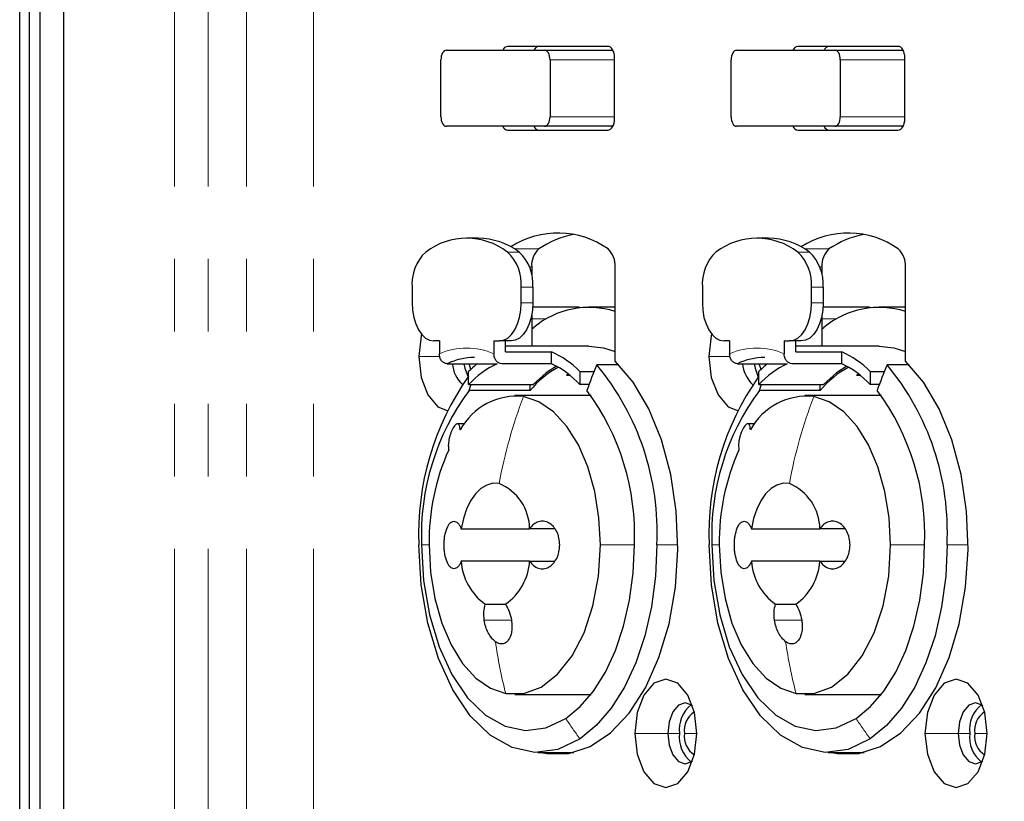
# Model space of a CAD drawing. Header units: millimetres. Extents: x 0 to 841, y 0 to 594.
# Tile 6 of 22: x 83 to 100, y 327 to 341. Entities that reach past the tile are written whole.
import ezdxf

# ---------------------------------------------------------------- set-up
doc = ezdxf.new("R2010")
doc.units = ezdxf.units.MM
doc.linetypes.add('PHANTOM', pattern=[12.7, 6.35, -1.27, 1.27, -1.27, 1.27, -1.27])
doc.layers.add('SLD-0_0', color=7, linetype='Continuous')
doc.styles.add('SLDTEXTSTYLE0', font='TXT', dxfattribs={"width": 0.75})
doc.dimstyles.new('SLDDIMSTYLE0', dxfattribs={"dimtxt": 3.5, "dimasz": 3.302, "dimexe": 0, "dimexo": 0.0625, "dimgap": 0.875, "dimtad": 0, "dimtih": 1, "dimtoh": 1, "dimdec": 1, "dimlfac": 3, "dimrnd": 1e-09, "dimzin": 12, "dimdsep": 46, "dimtxsty": 'SLDTEXTSTYLE0', "dimsah": 1, "dimcen": 0.09, "dimadec": 0, "dimazin": 3, "dimtfac": 1, "dimtdec": 1, "dimtofl": 0, "dimtmove": 0, "dimatfit": 3, "dimfxl": 1, "dimfrac": 2, "dimtolj": 1, "dimtzin": 12, "dimarcsym": 0})

# ---------------------------------------------------------------- blocks, each defined once
blk = doc.blocks.new('_D_3')
at = {"layer": 'SLD-0_0', "transparency": 16777216}
for p, q in [((121.398, 402.285), (120.332, 402.285)), ((120.332, 402.285), (120.332, 396.729)), ((133.036, 402.285), (134.102, 402.285)), ((134.102, 402.285), (134.102, 396.729)), ((120.332, 396.729), (121.398, 396.729)), ((134.102, 396.729), (133.036, 396.729)), ((82.686, 240.778), (82.686, 392.492)), ((176.192, 233.484), (176.192, 392.492)), ((176.192, 391.492), (82.686, 391.492))]:
    blk.add_line(p, q, dxfattribs=at)
for points in [[(82.686, 391.492), (85.988, 390.984), (85.988, 392)], [(176.192, 391.492), (172.89, 392), (172.89, 390.984)]]:
    blk.add_solid(points, dxfattribs=at)
at = {"layer": 'SLD-0_0', "transparency": 16777216, "char_height": 3.5, "attachment_point": 1, "style": 'SLDTEXTSTYLE0'}
for s, insert in [('11.04', (121.398, 401.24)), ('280.5', (121.398, 396.004))]:
    blk.add_mtext(s, dxfattribs=dict(at, insert=insert))

msp = doc.modelspace()

# ---------------------------------------------------------------- linework, layer by layer
at = {"color": 7, "linetype": 'Continuous', "lineweight": 25}
for p, q in [((82.858337, 241.724505), (82.858337, 363.660711)), ((83.037266, 362.58384), (83.037266, 242.801376)), ((83.462339, 242.942608), (83.462339, 362.275941)), ((90.162137, 340.118042), (91.882866, 340.118042)), ((92.994188, 340.184709), (91.23522, 340.184709)), ((91.882866, 340.118042), (93.079692, 340.118042)), ((95.247848, 340.118042), (96.968577, 340.118042)), ((98.079899, 340.184709), (96.320931, 340.184709)), ((96.968577, 340.118042), (98.165403, 340.118042)), ((90.066541, 338.951375), (90.066541, 339.951375)), ((91.978462, 339.951375), (91.978462, 338.951375)), ((93.108903, 338.918042), (93.108903, 339.984709)), ((95.152252, 338.951375), (95.152252, 339.951375)), ((97.064173, 339.951375), (97.064173, 338.951375)), ((98.194614, 338.918042), (98.194614, 339.984709)), ((91.882866, 338.784709), (90.162137, 338.784709)), ((91.23522, 338.718042), (92.994188, 338.718042)), ((93.079692, 338.784709), (91.882866, 338.784709)), ((96.968577, 338.784709), (95.247848, 338.784709)), ((96.320931, 338.718042), (98.079899, 338.718042)), ((98.165403, 338.784709), (96.968577, 338.784709)), ((90.722146, 336.826055), (90.517358, 336.826055)), ((95.807857, 336.826055), (95.603069, 336.826055)), ((91.657047, 336.325438), (91.657047, 336.182978)), ((93.118463, 334.673478), (93.118463, 336.325438)), ((96.742758, 336.325438), (96.742758, 336.182978)), ((98.204174, 334.673478), (98.204174, 336.325438)), ((89.561397, 335.964787), (89.561397, 335.692721)), ((91.473318, 335.692721), (91.473318, 335.964787)), ((91.678106, 335.964787), (91.678106, 335.692721)), ((94.647108, 335.964787), (94.647108, 335.692721)), ((96.559029, 335.692721), (96.559029, 335.964787)), ((96.763817, 335.964787), (96.763817, 335.692721)), ((92.488223, 335.618042), (91.6757, 335.618042)), ((92.488223, 335.618042), (92.542235, 335.612911)), ((93.118463, 335.618042), (92.660806, 335.618042)), ((97.573934, 335.618042), (96.761411, 335.618042)), ((97.573934, 335.618042), (97.627946, 335.612911)), ((98.204174, 335.618042), (97.746517, 335.618042)), ((91.657047, 335.474531), (91.657047, 334.934709)), ((96.742758, 335.474531), (96.742758, 334.934709)), ((90.039377, 335.026055), (89.943781, 335.026055)), ((90.039377, 335.026055), (90.039377, 334.799219)), ((90.995338, 335.026055), (91.090934, 335.026055)), ((90.995338, 335.026055), (90.995338, 334.799219)), ((91.295722, 335.026055), (91.090934, 335.026055)), ((91.200126, 334.833559), (91.200126, 335.026055)), ((92.660806, 334.934709), (91.200126, 334.934709)), ((95.125088, 335.026055), (95.029492, 335.026055)), ((95.125088, 335.026055), (95.125088, 334.799219)), ((96.081049, 335.026055), (96.176645, 335.026055)), ((96.081049, 335.026055), (96.081049, 334.799219)), ((96.381433, 335.026055), (96.176645, 335.026055)), ((96.285837, 334.833559), (96.285837, 335.026055)), ((97.746517, 334.934709), (96.285837, 334.934709)), ((91.200126, 334.833559), (92.005626, 334.833559)), ((92.005626, 334.627195), (92.005626, 334.833559)), ((96.285837, 334.833559), (97.091337, 334.833559)), ((97.091337, 334.627195), (97.091337, 334.833559)), ((90.175903, 334.627195), (91.049665, 334.627195)), ((92.005626, 334.627195), (91.131863, 334.627195)), ((93.185209, 334.607498), (92.797054, 334.607498)), ((95.261614, 334.627195), (96.135376, 334.627195)), ((97.091337, 334.627195), (96.217574, 334.627195)), ((98.270921, 334.607498), (97.882765, 334.607498)), ((90.552565, 334.260339), (90.552565, 334.491706)), ((92.264266, 334.425573), (92.295781, 334.449176)), ((92.264266, 334.425573), (92.325396, 334.425573)), ((92.502725, 334.491706), (92.749704, 334.491706)), ((92.502725, 334.491706), (92.502725, 334.260339)), ((95.638276, 334.260339), (95.638276, 334.491706)), ((97.349978, 334.425573), (97.381492, 334.449176)), ((97.349978, 334.425573), (97.411107, 334.425573)), ((97.588436, 334.491706), (97.835415, 334.491706)), ((97.588436, 334.491706), (97.588436, 334.260339)), ((90.552565, 334.260339), (91.685726, 334.260339)), ((91.628368, 334.157387), (91.628368, 334.260339)), ((92.661566, 334.260339), (92.502725, 334.260339)), ((95.638276, 334.260339), (96.771437, 334.260339)), ((96.714079, 334.157387), (96.714079, 334.260339)), ((97.747277, 334.260339), (97.588436, 334.260339)), ((91.628368, 334.157387), (90.560156, 334.157387)), ((92.698207, 334.068042), (91.359533, 334.068042)), ((96.714079, 334.157387), (95.645867, 334.157387)), ((97.783918, 334.068042), (96.445244, 334.068042)), ((90.482828, 333.575208), (90.357018, 333.575208)), ((95.568539, 333.575208), (95.442729, 333.575208)), ((90.422099, 331.73565), (91.621298, 331.73565)), ((92.062605, 331.73565), (91.621298, 331.73565)), ((95.50781, 331.73565), (96.707009, 331.73565)), ((97.148316, 331.73565), (96.707009, 331.73565)), ((91.621298, 331.167101), (90.422099, 331.167101)), ((91.621298, 331.167101), (92.061573, 331.167101)), ((96.707009, 331.167101), (95.50781, 331.167101)), ((96.707009, 331.167101), (97.147284, 331.167101)), ((90.843982, 330.413295), (91.199415, 330.413295)), ((95.929693, 330.413295), (96.285126, 330.413295)), ((91.359533, 328.834709), (92.698207, 328.834709)), ((96.445244, 328.834709), (97.783918, 328.834709)), ((91.764617, 327.818042), (92.397643, 327.818042)), ((96.850328, 327.818042), (97.483354, 327.818042))]:
    msp.add_line(p, q, dxfattribs=at)
at = {"color": 8, "linetype": 'PHANTOM', "lineweight": 18}
for p, q in [((85.398747, 248.833043), (85.398747, 356.385507)), ((85.987507, 248.833043), (85.987507, 356.385507)), ((86.657379, 248.833043), (86.657379, 356.385507)), ((87.834899, 248.833043), (87.834899, 356.385507)), ((93.108903, 339.951375), (91.978462, 339.951375)), ((98.194614, 339.951375), (97.064173, 339.951375)), ((91.978462, 338.951375), (93.108903, 338.951375)), ((97.064173, 338.951375), (98.194614, 338.951375)), ((91.780525, 336.637165), (91.356611, 336.637165)), ((96.866236, 336.637165), (96.442322, 336.637165)), ((91.439116, 336.582804), (91.234328, 336.582804)), ((96.524827, 336.582804), (96.320039, 336.582804)), ((91.657047, 336.325438), (91.617322, 336.325438)), ((96.742758, 336.325438), (96.703033, 336.325438)), ((91.678106, 335.964787), (91.473318, 335.964787)), ((96.763817, 335.964787), (96.559029, 335.964787)), ((91.678106, 335.692721), (91.473318, 335.692721)), ((96.763817, 335.692721), (96.559029, 335.692721)), ((91.919327, 335.412431), (91.657047, 335.412431)), ((97.005038, 335.412431), (96.742758, 335.412431)), ((90.046931, 334.751375), (89.677004, 334.751375)), ((95.132642, 334.751375), (94.762715, 334.751375)), ((89.858675, 331.451375), (89.72847, 331.451375)), ((93.456717, 331.451375), (92.860391, 331.451375)), ((93.848611, 331.451375), (94.217818, 331.451375)), ((94.944386, 331.451375), (94.814181, 331.451375)), ((98.542428, 331.451375), (97.946102, 331.451375)), ((98.934322, 331.451375), (99.303529, 331.451375)), ((91.303258, 330.134709), (90.825278, 330.134709)), ((96.388969, 330.134709), (95.910989, 330.134709)), ((94.042912, 328.151375), (93.462609, 328.151375)), ((94.2477, 328.151375), (94.042912, 328.151375)), ((94.552404, 328.151375), (94.333737, 328.151375)), ((99.128623, 328.151375), (98.54832, 328.151375)), ((99.333411, 328.151375), (99.128623, 328.151375)), ((99.638115, 328.151375), (99.419448, 328.151375))]:
    msp.add_line(p, q, dxfattribs=at)
at = {"color": 7, "linetype": 'Continuous', "lineweight": 25, "flags": 128}
for points in [[(90.162137, 340.118042), (90.143487, 340.114839), (90.125554, 340.105355), (90.109026, 340.089953), (90.09454, 340.069226), (90.082652, 340.04397), (90.073818, 340.015156), (90.068378, 339.98389), (90.066541, 339.951375)], [(91.978462, 339.951375), (91.976625, 339.98389), (91.971185, 340.015156), (91.962351, 340.04397), (91.950463, 340.069226), (91.935976, 340.089953), (91.919449, 340.105355), (91.901516, 340.114839), (91.882866, 340.118042)], [(93.108903, 339.984709), (93.106699, 340.023727), (93.100171, 340.061245), (93.08957, 340.095823), (93.075304, 340.12613), (93.05792, 340.151002), (93.038088, 340.169484), (93.016568, 340.180866), (92.994188, 340.184709)], [(95.247848, 340.118042), (95.229198, 340.114839), (95.211265, 340.105355), (95.194738, 340.089953), (95.180251, 340.069226), (95.168363, 340.04397), (95.159529, 340.015156), (95.154089, 339.98389), (95.152252, 339.951375)], [(97.064173, 339.951375), (97.062336, 339.98389), (97.056896, 340.015156), (97.048062, 340.04397), (97.036174, 340.069226), (97.021687, 340.089953), (97.00516, 340.105355), (96.987227, 340.114839), (96.968577, 340.118042)], [(98.194614, 339.984709), (98.19241, 340.023727), (98.185882, 340.061245), (98.175281, 340.095823), (98.161015, 340.12613), (98.143632, 340.151002), (98.123799, 340.169484), (98.102279, 340.180866), (98.079899, 340.184709)], [(90.066541, 338.951375), (90.068378, 338.91886), (90.073818, 338.887595), (90.082652, 338.85878), (90.09454, 338.833524), (90.109026, 338.812797), (90.125554, 338.797395), (90.143487, 338.787911), (90.162137, 338.784709)], [(91.882866, 338.784709), (91.901516, 338.787911), (91.919449, 338.797395), (91.935976, 338.812797), (91.950463, 338.833524), (91.962351, 338.85878), (91.971185, 338.887595), (91.976625, 338.91886), (91.978462, 338.951375)], [(92.994188, 338.718042), (93.016568, 338.721885), (93.038088, 338.733266), (93.05792, 338.751748), (93.075304, 338.77662), (93.08957, 338.806928), (93.100171, 338.841505), (93.106699, 338.879024), (93.108903, 338.918042)], [(95.152252, 338.951375), (95.154089, 338.91886), (95.159529, 338.887595), (95.168363, 338.85878), (95.180251, 338.833524), (95.194738, 338.812797), (95.211265, 338.797395), (95.229198, 338.787911), (95.247848, 338.784709)], [(96.968577, 338.784709), (96.987227, 338.787911), (97.00516, 338.797395), (97.021687, 338.812797), (97.036174, 338.833524), (97.048062, 338.85878), (97.056896, 338.887595), (97.062336, 338.91886), (97.064173, 338.951375)], [(98.079899, 338.718042), (98.102279, 338.721885), (98.123799, 338.733266), (98.143632, 338.751748), (98.161015, 338.77662), (98.175281, 338.806928), (98.185882, 338.841505), (98.19241, 338.879024), (98.194614, 338.918042)], [(89.561397, 335.692721), (89.568744, 335.562661), (89.590504, 335.437599), (89.62584, 335.322341), (89.673395, 335.221317), (89.73134, 335.138408), (89.797449, 335.076802), (89.869182, 335.038864), (89.943781, 335.026055)], [(91.090934, 335.026055), (91.165534, 335.038864), (91.237266, 335.076802), (91.303375, 335.138408), (91.361321, 335.221317), (91.408875, 335.322341), (91.444211, 335.437599), (91.465971, 335.562661), (91.473318, 335.692721)], [(91.678106, 335.692721), (91.670759, 335.562661), (91.648999, 335.437599), (91.613663, 335.322341), (91.566109, 335.221317), (91.508163, 335.138408), (91.442054, 335.076802), (91.370322, 335.038864), (91.295722, 335.026055)], [(94.647108, 335.692721), (94.654455, 335.562661), (94.676215, 335.437599), (94.711551, 335.322341), (94.759106, 335.221317), (94.817051, 335.138408), (94.88316, 335.076802), (94.954893, 335.038864), (95.029492, 335.026055)], [(96.176645, 335.026055), (96.251245, 335.038864), (96.322977, 335.076802), (96.389087, 335.138408), (96.447032, 335.221317), (96.494586, 335.322341), (96.529922, 335.437599), (96.551682, 335.562661), (96.559029, 335.692721)], [(96.763817, 335.692721), (96.75647, 335.562661), (96.73471, 335.437599), (96.699374, 335.322341), (96.65182, 335.221317), (96.593875, 335.138408), (96.527765, 335.076802), (96.456033, 335.038864), (96.381433, 335.026055)], [(91.657047, 335.235799), (91.66509, 335.241036), (91.692732, 335.260902)], [(96.742758, 335.235799), (96.750801, 335.241036), (96.778443, 335.260902)], [(89.725933, 335.144824), (89.718482, 335.114924), (89.677004, 334.751375)], [(94.811644, 335.144824), (94.804193, 335.114924), (94.762715, 334.751375)], [(92.660806, 334.934709), (92.914777, 334.906452), (93.118463, 334.842093)], [(97.746517, 334.934709), (98.000488, 334.906452), (98.204174, 334.842093)], [(89.677004, 334.751375), (89.718482, 334.387826), (89.836601, 334.079624), (90.013379, 333.87369), (90.176806, 333.804634)], [(94.762715, 334.751375), (94.804193, 334.387826), (94.922312, 334.079624), (95.09909, 333.87369), (95.262517, 333.804634)], [(90.470504, 334.627195), (90.485382, 334.547277), (90.541435, 334.39303)], [(90.58972, 334.527031), (90.564869, 334.60468), (90.559989, 334.627195)], [(92.094225, 334.582593), (91.913274, 334.464967), (91.685726, 334.260339)], [(91.831766, 327.818042), (91.923221, 327.799938), (92.306188, 327.799938), (92.682806, 327.921015), (93.040586, 328.159154), (93.367665, 328.506459), (93.653198, 328.951414), (93.887716, 329.479264), (94.063444, 330.072507), (94.174553, 330.711471), (94.217361, 331.374969), (94.190448, 332.041002), (94.094705, 332.687482), (93.933308, 333.292976), (93.711609, 333.837404), (93.436958, 334.302714), (93.118463, 334.673478)], [(95.556215, 334.627195), (95.571093, 334.547277), (95.627146, 334.39303)], [(95.675431, 334.527031), (95.65058, 334.60468), (95.6457, 334.627195)], [(97.179936, 334.582593), (96.998986, 334.464967), (96.771437, 334.260339)], [(96.917477, 327.818042), (97.008932, 327.799938), (97.391899, 327.799938), (97.768517, 327.921015), (98.126297, 328.159154), (98.453376, 328.506459), (98.738909, 328.951414), (98.973427, 329.479264), (99.149155, 330.072507), (99.260264, 330.711471), (99.303072, 331.374969), (99.276159, 332.041002), (99.180416, 332.687482), (99.019019, 333.292976), (98.79732, 333.837404), (98.522669, 334.302714), (98.204174, 334.673478)], [(90.560156, 334.157387), (90.580209, 334.214458), (90.596691, 334.260339)], [(95.645867, 334.157387), (95.66592, 334.214458), (95.682402, 334.260339)], [(92.860391, 331.451375), (92.835229, 331.928511), (92.760585, 332.389648), (92.638963, 332.819324), (92.474441, 333.203132), (92.272535, 333.528202), (92.040016, 333.783635), (91.784679, 333.960865), (91.515087, 334.05395)], [(97.946102, 331.451375), (97.92094, 331.928511), (97.846296, 332.389648), (97.724674, 332.819324), (97.560152, 333.203132), (97.358246, 333.528202), (97.125727, 333.783635), (96.87039, 333.960865), (96.600798, 334.05395)], [(91.0861, 332.528874), (90.976807, 332.531878), (90.868903, 332.501445), (90.765727, 332.438518), (90.670472, 332.345045), (90.586086, 332.223917), (90.51518, 332.078883), (90.459948, 331.914431), (90.422099, 331.73565)], [(96.171811, 332.528874), (96.062518, 332.531878), (95.954614, 332.501445), (95.851438, 332.438518), (95.756183, 332.345045), (95.671797, 332.223917), (95.600891, 332.078883), (95.545659, 331.914431), (95.50781, 331.73565)], [(92.50386, 328.054314), (92.115708, 327.869974), (91.714472, 327.819094), (91.315105, 327.903569), (90.932489, 328.120252), (90.580882, 328.461069), (90.273387, 328.913318), (90.021461, 329.460147), (89.834494, 330.081178), (89.719452, 330.753269), (89.680622, 331.451375)], [(89.72847, 331.451375), (89.763203, 330.826923), (89.866108, 330.22574), (90.033349, 329.67023), (90.258696, 329.181094), (90.533749, 328.77656), (90.84826, 328.471701), (91.190508, 328.277879), (91.54774, 328.202316), (91.906643, 328.247828), (92.253844, 328.41272)], [(89.858675, 331.451375), (89.883837, 330.974239), (89.958481, 330.513102), (90.080103, 330.083426), (90.244625, 329.699618), (90.446531, 329.374548), (90.67905, 329.119116), (90.934387, 328.941886), (91.203979, 328.8488)], [(91.203979, 328.8488), (91.517578, 328.849257), (91.824277, 328.963318), (92.110685, 329.186004), (92.3643, 329.507592), (92.574047, 329.914044), (92.730771, 330.387613), (92.827629, 330.907624), (92.860391, 331.451375)], [(92.253844, 328.41272), (92.508535, 328.620752), (92.742374, 328.893221), (92.95004, 329.223925), (93.126805, 329.605336), (93.268644, 330.02877), (93.372329, 330.484589), (93.435499, 330.962417), (93.456717, 331.451375)], [(93.848611, 331.451375), (93.824891, 330.904745), (93.754269, 330.370558), (93.638355, 329.860976), (93.479786, 329.387598), (93.282172, 328.9612), (93.050012, 328.59149), (92.788591, 328.286883), (92.50386, 328.054314)], [(97.589571, 328.054314), (97.201419, 327.869974), (96.800183, 327.819094), (96.400816, 327.903569), (96.0182, 328.120252), (95.666593, 328.461069), (95.359098, 328.913318), (95.107172, 329.460147), (94.920205, 330.081178), (94.805163, 330.753269), (94.766333, 331.451375)], [(94.814181, 331.451375), (94.848914, 330.826923), (94.951819, 330.22574), (95.11906, 329.67023), (95.344407, 329.181094), (95.61946, 328.77656), (95.933971, 328.471701), (96.276219, 328.277879), (96.633451, 328.202316), (96.992354, 328.247828), (97.339555, 328.41272)], [(94.944386, 331.451375), (94.969548, 330.974239), (95.044192, 330.513102), (95.165814, 330.083426), (95.330336, 329.699618), (95.532242, 329.374548), (95.764761, 329.119116), (96.020098, 328.941886), (96.28969, 328.8488)], [(96.28969, 328.8488), (96.603289, 328.849257), (96.909988, 328.963318), (97.196396, 329.186004), (97.450011, 329.507592), (97.659758, 329.914044), (97.816482, 330.387613), (97.91334, 330.907624), (97.946102, 331.451375)], [(97.339555, 328.41272), (97.594246, 328.620752), (97.828086, 328.893221), (98.035751, 329.223925), (98.212516, 329.605336), (98.354355, 330.02877), (98.45804, 330.484589), (98.521211, 330.962417), (98.542428, 331.451375)], [(98.934322, 331.451375), (98.910602, 330.904745), (98.83998, 330.370558), (98.724066, 329.860976), (98.565497, 329.387598), (98.367883, 328.9612), (98.135723, 328.59149), (97.874302, 328.286883), (97.589571, 328.054314)], [(94.552404, 328.151375), (94.510926, 328.514924), (94.392807, 328.823127), (94.21603, 329.029061), (94.007506, 329.101375), (93.798983, 329.029061), (93.622206, 328.823127), (93.504087, 328.514924), (93.462609, 328.151375)], [(99.638115, 328.151375), (99.596637, 328.514924), (99.478518, 328.823127), (99.301741, 329.029061), (99.093217, 329.101375), (98.884694, 329.029061), (98.707917, 328.823127), (98.589798, 328.514924), (98.54832, 328.151375)], [(94.476033, 328.636405), (94.465885, 328.644111), (94.34882, 328.684709), (94.231754, 328.644111), (94.132511, 328.528499), (94.066198, 328.355473), (94.042912, 328.151375)], [(99.561744, 328.636405), (99.551597, 328.644111), (99.434531, 328.684709), (99.317465, 328.644111), (99.218222, 328.528499), (99.151909, 328.355473), (99.128623, 328.151375)], [(93.462609, 328.151375), (93.504087, 327.787826), (93.622206, 327.479624), (93.798983, 327.27369), (94.007506, 327.201375), (94.21603, 327.27369), (94.392807, 327.479624), (94.510926, 327.787826), (94.552404, 328.151375)], [(94.042912, 328.151375), (94.066198, 327.947277), (94.132511, 327.774252), (94.231754, 327.658639), (94.34882, 327.618042), (94.465885, 327.658639), (94.476033, 327.666346)], [(98.54832, 328.151375), (98.589798, 327.787826), (98.707917, 327.479624), (98.884694, 327.27369), (99.093217, 327.201375), (99.301741, 327.27369), (99.478518, 327.479624), (99.596637, 327.787826), (99.638115, 328.151375)], [(99.128623, 328.151375), (99.151909, 327.947277), (99.218222, 327.774252), (99.317465, 327.658639), (99.434531, 327.618042), (99.551597, 327.658639), (99.561744, 327.666346)]]:
    msp.add_lwpolyline(points, dxfattribs=at)
at = {"color": 7, "linetype": 'Continuous', "lineweight": 25}
for centre, radius, start, end in [((91.249213, 340.078597), 0.10703, 97.5122059, 158.374388), ((91.795315, 340.078597), 0.10703, 97.5122059, 158.374388), ((96.334924, 340.078597), 0.10703, 97.5122059, 158.374388), ((96.881026, 340.078597), 0.10703, 97.5122059, 158.374388), ((91.249213, 338.824153), 0.10703, 201.625612, 262.4877941), ((91.795315, 338.824153), 0.10703, 201.625612, 262.4877941), ((96.334924, 338.824153), 0.10703, 201.625612, 262.4877941), ((96.881026, 338.824153), 0.10703, 201.625612, 262.4877941), ((90.517358, 335.634081), 1.189168, 52.9208571, 127.0791429), ((90.700763, 335.584784), 1.241455, 53.5052835, 89.0130723), ((92.116269, 335.388334), 1.526997, 54.8686108, 122.6398009), ((92.718881, 335.250899), 1.673991, 101.4086996, 124.0938419), ((95.603069, 335.634081), 1.189168, 52.9208571, 127.0791429), ((95.786474, 335.584784), 1.241455, 53.5052835, 89.0130723), ((97.20198, 335.388334), 1.526997, 54.8686108, 122.6398009), ((97.804592, 335.250899), 1.673991, 101.4086996, 124.0938419), ((92.035361, 336.355903), 0.379539, 132.1779551, 184.6040479), ((92.740149, 336.355903), 0.379539, 355.3959521, 47.8220449), ((97.121072, 336.355903), 0.379539, 132.1779551, 184.6040479), ((97.82586, 336.355903), 0.379539, 355.3959521, 47.8220449), ((90.329598, 336.022938), 0.770398, 133.387652, 184.3288617), ((90.705118, 336.022938), 0.770398, 355.6711383, 46.612348), ((90.909906, 336.022938), 0.770398, 355.6711383, 46.612348), ((95.415309, 336.022938), 0.770398, 133.387652, 184.3288617), ((95.790829, 336.022938), 0.770398, 355.6711383, 46.612348), ((95.995617, 336.022938), 0.770398, 355.6711383, 46.612348), ((92.659049, 334.110498), 1.502397, 72.1944832, 130.0296446), ((97.74476, 334.110498), 1.502397, 72.1944832, 130.0296446), ((90.660236, 333.59021), 1.144516, 90.3180325, 115.0353519), ((91.33222, 333.321987), 1.654788, 44.98075, 65.9870223), ((95.745947, 333.59021), 1.144516, 90.3180325, 115.0353519), ((96.417931, 333.321987), 1.654788, 44.98075, 65.9870223), ((90.840859, 334.679602), 0.577526, 185.2064152, 226.4768063), ((91.748332, 333.160264), 1.624815, 115.467436, 137.386736), ((91.892646, 333.12128), 1.916737, 128.2176992, 134.3585763), ((92.90198, 333.109201), 1.64948, 118.0691615, 140.5455256), ((91.306958, 333.160264), 1.624815, 42.613264, 64.532564), ((99.929804, 331.623587), 7.731743, 157.2985189, 160.8699223), ((89.286004, 331.684446), 4.568556, 357.075709, 39.778368), ((95.92657, 334.679602), 0.577526, 185.2064152, 226.4768063), ((96.834043, 333.160264), 1.624815, 115.467436, 137.386736), ((96.978357, 333.12128), 1.916737, 128.2176992, 134.3585763), ((97.987691, 333.109201), 1.64948, 118.0691615, 140.5455256), ((96.39267, 333.160264), 1.624815, 42.613264, 64.532564), ((105.015515, 331.623587), 7.731743, 157.2985189, 160.8699223), ((94.371715, 331.684446), 4.568556, 357.075709, 39.778368), ((94.440969, 331.653448), 4.764634, 144.695984, 182.4306981), ((99.539156, 331.651487), 4.777016, 144.9771657, 182.4008507), ((93.978981, 331.625806), 4.254088, 143.4806857, 182.3499599), ((91.404102, 332.916405), 1.142946, 84.4275562, 151.1814428), ((89.206207, 331.625806), 4.254088, 357.6500401, 36.5193143), ((99.064692, 331.625806), 4.254088, 143.4806857, 182.3499599), ((96.489813, 332.916405), 1.142946, 84.4275562, 151.1814428), ((94.291918, 331.625806), 4.254088, 357.6500401, 36.5193143), ((93.812887, 331.50434), 3.954567, 155.8930615, 180.7674074), ((98.898598, 331.50434), 3.954567, 155.8930615, 180.7674074), ((90.747223, 331.723065), 0.874165, 0.8248403, 67.1912151), ((95.832934, 331.723065), 0.874165, 0.8248403, 67.1912151), ((91.428945, 331.235642), 1.009176, 183.8944301, 234.5744913), ((90.614452, 331.235642), 1.009176, 305.4255087, 356.1055699), ((96.514656, 331.235642), 1.009176, 183.8944301, 234.5744913), ((95.700163, 331.235642), 1.009176, 305.4255087, 356.1055699), ((94.802886, 328.219045), 0.559294, 128.960036, 186.9493607), ((99.888597, 328.219045), 0.559294, 128.960036, 186.9493607), ((94.70609, 328.206298), 0.376382, 121.7301725, 188.390769), ((99.791801, 328.206298), 0.376382, 121.7301727, 188.390769), ((94.802886, 328.083705), 0.559294, 173.0506393, 231.039964), ((94.70609, 328.096452), 0.376382, 171.609231, 238.2698275), ((99.888597, 328.083705), 0.559294, 173.0506393, 231.039964), ((99.791801, 328.096452), 0.376382, 171.609231, 238.2698273)]:
    msp.add_arc(centre, radius, start, end, dxfattribs=at)
at = {"color": 8, "linetype": 'PHANTOM', "lineweight": 18}
for centre, radius, start, end in [((90.517358, 333.726352), 1.174524, 65.9862079, 114.0137921), ((95.603069, 333.726352), 1.174524, 65.9862079, 114.0137921), ((99.666611, 330.938143), 8.726717, 159.0813364, 169.4972384), ((104.752322, 330.938143), 8.726717, 159.0813364, 169.4972384), ((98.898054, 330.869473), 7.954992, 188.0368515, 194.7151201), ((103.983765, 330.869473), 7.954992, 188.0368515, 194.7151201), ((100.045534, 333.581636), 9.350302, 213.5598313, 216.2378326), ((105.131245, 333.581636), 9.350302, 213.5598313, 216.2378326)]:
    msp.add_arc(centre, radius, start, end, dxfattribs=at)
at = {"color": 7, "linetype": 'Continuous', "lineweight": 25}
for points, knots in [([(90.175903, 334.627195), (90.166929, 334.627875), (90.148744, 334.629254), (90.114114, 334.643302), (90.076207, 334.675404), (90.04552, 334.732727), (90.041429, 334.777004), (90.039377, 334.799219)], [0, 0, 0, 0, 0.124037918, 0.251355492, 0.500210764, 0.749249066, 1, 1, 1, 1]), ([(91.131863, 334.627195), (91.114416, 334.629584), (91.087657, 334.633246), (91.055723, 334.655127), (91.03054, 334.681111), (91.010851, 334.715487), (90.997759, 334.757171), (90.996193, 334.78437), (90.995338, 334.799219)], [0, 0, 0, 0, 0.239041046, 0.366607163, 0.499494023, 0.693104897, 0.832452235, 1, 1, 1, 1]), ([(95.261614, 334.627195), (95.25264, 334.627875), (95.234455, 334.629254), (95.199825, 334.643302), (95.161918, 334.675404), (95.131231, 334.732727), (95.127141, 334.777004), (95.125088, 334.799219)], [0, 0, 0, 0, 0.1240379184, 0.2513554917, 0.5002107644, 0.7492490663, 1, 1, 1, 1]), ([(96.217574, 334.627195), (96.200127, 334.629584), (96.173368, 334.633246), (96.141434, 334.655127), (96.116251, 334.681111), (96.096562, 334.715487), (96.08347, 334.757171), (96.081904, 334.78437), (96.081049, 334.799219)], [0, 0, 0, 0, 0.239041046, 0.366607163, 0.499494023, 0.693104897, 0.832452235, 1, 1, 1, 1]), ([(90.402709, 333.467348), (90.400766, 333.494016), (90.397841, 333.534159), (90.382324, 333.563678), (90.36703, 333.575576), (90.348402, 333.575955), (90.326912, 333.563663), (90.303847, 333.539645), (90.28023, 333.503857), (90.257535, 333.459119), (90.237235, 333.407654), (90.220166, 333.352786), (90.207385, 333.297671), (90.199094, 333.244644), (90.193944, 333.178979), (90.199515, 333.143281), (90.203219, 333.119547)], [0, 0, 0, 0, 0.124513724, 0.187423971, 0.24947862, 0.312478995, 0.374315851, 0.437133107, 0.499360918, 0.561781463, 0.624702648, 0.686778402, 0.749900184, 0.81190398, 0.874947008, 1, 1, 1, 1]), ([(95.48842, 333.467348), (95.486477, 333.494016), (95.483552, 333.534159), (95.468035, 333.563678), (95.452741, 333.575576), (95.434113, 333.575955), (95.412623, 333.563663), (95.389558, 333.539645), (95.365941, 333.503857), (95.343246, 333.459119), (95.322946, 333.407654), (95.305877, 333.352786), (95.293097, 333.297671), (95.284805, 333.244644), (95.279655, 333.178979), (95.285226, 333.143281), (95.28893, 333.119547)], [0, 0, 0, 0, 0.124513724, 0.187423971, 0.24947862, 0.312478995, 0.374315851, 0.437133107, 0.499360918, 0.561781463, 0.624702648, 0.686778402, 0.749900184, 0.81190398, 0.874947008, 1, 1, 1, 1]), ([(90.295119, 331.034709), (90.272651, 331.040845), (90.22772, 331.053116), (90.170201, 331.148089), (90.137761, 331.263253), (90.12432, 331.368627), (90.120976, 331.451279), (90.124304, 331.533939), (90.137728, 331.639345), (90.170161, 331.754577), (90.227694, 331.84962), (90.272643, 331.861901), (90.295119, 331.868042)], [0, 0, 0, 0, 0.124795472, 0.249564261, 0.374358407, 0.437189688, 0.499931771, 0.562665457, 0.625504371, 0.750338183, 0.875159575, 1, 1, 1, 1]), ([(90.295119, 331.868042), (90.306949, 331.866425), (90.330616, 331.863191), (90.364565, 331.83591), (90.396168, 331.79502), (90.413462, 331.755424), (90.422099, 331.73565)], [0, 0, 0, 0, 0.250160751, 0.500496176, 0.750535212, 1, 1, 1, 1]), ([(92.148725, 331.451375), (92.146097, 331.492589), (92.140746, 331.576507), (92.099601, 331.688317), (92.037097, 331.781601), (91.957363, 331.845061), (91.866474, 331.873186), (91.775595, 331.863328), (91.688945, 331.819474), (91.643991, 331.763769), (91.621298, 331.73565)], [0, 0, 0, 0, 0.122767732, 0.249969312, 0.366599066, 0.500146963, 0.625174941, 0.750411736, 0.874010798, 1, 1, 1, 1]), ([(95.38083, 331.034709), (95.358362, 331.040845), (95.313431, 331.053116), (95.255912, 331.148089), (95.223472, 331.263253), (95.210031, 331.368627), (95.206687, 331.451279), (95.210016, 331.533939), (95.223439, 331.639345), (95.255872, 331.754577), (95.313405, 331.84962), (95.358354, 331.861901), (95.38083, 331.868042)], [0, 0, 0, 0, 0.124795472, 0.249564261, 0.374358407, 0.437189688, 0.499931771, 0.562665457, 0.625504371, 0.750338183, 0.875159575, 1, 1, 1, 1]), ([(95.38083, 331.868042), (95.39266, 331.866425), (95.416327, 331.863191), (95.450276, 331.83591), (95.481879, 331.79502), (95.499173, 331.755424), (95.50781, 331.73565)], [0, 0, 0, 0, 0.250160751, 0.500496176, 0.750535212, 1, 1, 1, 1]), ([(97.234436, 331.451375), (97.231808, 331.492589), (97.226457, 331.576507), (97.185312, 331.688317), (97.122808, 331.781601), (97.043074, 331.845061), (96.952185, 331.873186), (96.861306, 331.863328), (96.774656, 331.819474), (96.729702, 331.763769), (96.707009, 331.73565)], [0, 0, 0, 0, 0.122767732, 0.249969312, 0.366599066, 0.500146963, 0.625174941, 0.750411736, 0.874010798, 1, 1, 1, 1]), ([(91.621298, 331.167101), (91.641835, 331.141446), (91.686758, 331.085326), (91.772986, 331.039627), (91.865857, 331.029607), (91.954677, 331.05686), (92.034904, 331.118612), (92.098269, 331.210845), (92.140725, 331.326396), (92.14607, 331.409907), (92.148725, 331.451375)], [0, 0, 0, 0, 0.114239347, 0.249892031, 0.374949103, 0.500054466, 0.620901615, 0.751268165, 0.876492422, 1, 1, 1, 1]), ([(96.707009, 331.167101), (96.727546, 331.141446), (96.772469, 331.085326), (96.858697, 331.039627), (96.951568, 331.029607), (97.040388, 331.05686), (97.120615, 331.118612), (97.18398, 331.210845), (97.226436, 331.326396), (97.231781, 331.409907), (97.234436, 331.451375)], [0, 0, 0, 0, 0.114239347, 0.249892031, 0.374949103, 0.500054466, 0.620901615, 0.751268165, 0.876492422, 1, 1, 1, 1]), ([(90.422099, 331.167101), (90.41345, 331.14731), (90.396127, 331.107669), (90.364506, 331.06671), (90.330524, 331.039749), (90.306912, 331.036387), (90.295119, 331.034709)], [0, 0, 0, 0, 0.249770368, 0.50029597, 0.75041416, 1, 1, 1, 1]), ([(95.50781, 331.167101), (95.499161, 331.14731), (95.481838, 331.107669), (95.450217, 331.06671), (95.416236, 331.039749), (95.392624, 331.036387), (95.38083, 331.034709)], [0, 0, 0, 0, 0.249770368, 0.50029597, 0.75041416, 1, 1, 1, 1]), ([(90.825278, 330.134709), (90.820217, 330.185856), (90.810079, 330.288307), (90.832669, 330.37159), (90.843982, 330.413295)], [0, 0, 0, 0, 0.499236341, 1, 1, 1, 1]), ([(91.199415, 330.413295), (91.2234, 330.371659), (91.271368, 330.288388), (91.292628, 330.185935), (91.303258, 330.134709)], [0, 0, 0, 0, 0.500003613, 1, 1, 1, 1]), ([(95.910989, 330.134709), (95.905928, 330.185856), (95.89579, 330.288307), (95.91838, 330.37159), (95.929693, 330.413295)], [0, 0, 0, 0, 0.499236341, 1, 1, 1, 1]), ([(96.285126, 330.413295), (96.309111, 330.371659), (96.357079, 330.288388), (96.378339, 330.185935), (96.388969, 330.134709)], [0, 0, 0, 0, 0.5000036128, 1, 1, 1, 1]), ([(91.021193, 329.757286), (90.998301, 329.777083), (90.952536, 329.816661), (90.894587, 329.909315), (90.848794, 330.01724), (90.833119, 330.095539), (90.825278, 330.134709)], [0, 0, 0, 0, 0.2501468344, 0.5001047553, 0.7499230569, 1, 1, 1, 1]), ([(91.303258, 330.134709), (91.307114, 330.100194), (91.314814, 330.031279), (91.307165, 329.933985), (91.285796, 329.848452), (91.249626, 329.78105), (91.202247, 329.73467), (91.1455, 329.714888), (91.08353, 329.71981), (91.041954, 329.744805), (91.021193, 329.757286)], [0, 0, 0, 0, 0.125011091, 0.249614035, 0.374873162, 0.499654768, 0.624847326, 0.749799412, 0.8750642, 1, 1, 1, 1]), ([(96.106904, 329.757286), (96.084013, 329.777083), (96.038247, 329.816661), (95.980298, 329.909315), (95.934505, 330.01724), (95.91883, 330.095539), (95.910989, 330.134709)], [0, 0, 0, 0, 0.250146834, 0.500104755, 0.749923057, 1, 1, 1, 1]), ([(96.388969, 330.134709), (96.392825, 330.100194), (96.400525, 330.031279), (96.392876, 329.933985), (96.371507, 329.848452), (96.335337, 329.78105), (96.287958, 329.73467), (96.231211, 329.714888), (96.169242, 329.71981), (96.127665, 329.744805), (96.106904, 329.757286)], [0, 0, 0, 0, 0.125011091, 0.249614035, 0.374873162, 0.499654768, 0.624847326, 0.749799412, 0.8750642, 1, 1, 1, 1])]:
    msp.add_open_spline(points, degree=3, knots=knots, dxfattribs=at)

# ---------------------------------------------------------------- dimensions: what is measured, and where the dimension line sits
at = {"layer": 'SLD-0_0'}
dim = msp.add_linear_dim(base=(82.686203, 397.243989), p1=(176.19167, 232.483667), p2=(82.686203, 239.778142), dimstyle='SLDDIMSTYLE0', dxfattribs=at)
dim.commit()
dim.dimension.update_dxf_attribs({"geometry": '_D_3', "text_midpoint": (127.217054, 397.243989), "dimtype": 160})

doc.saveas('drawing.dxf')
